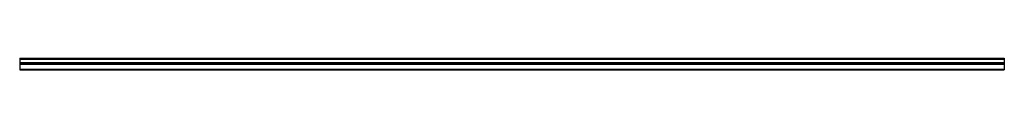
# Model space of a CAD drawing. Header units: millimetres. Extents: x 0 to 3500, y -2 to 41.
import ezdxf

# ---------------------------------------------------------------- set-up
doc = ezdxf.new("R2010")
doc.units = ezdxf.units.MM
doc.header["$LTSCALE"] = 10
doc.linetypes.add('ALLCAD_Strich', pattern=[0.2, 0.15, -0.05])
doc.layers.add('BESCH_KONT_sich_schn_grun_2d', color=10, linetype='Continuous')

msp = doc.modelspace()

# ---------------------------------------------------------------- linework, layer by layer
at = {"layer": 'BESCH_KONT_sich_schn_grun_2d', "linetype": 'ALLCAD_Strich'}
for p, q in [((0, 41, -50), (0, 37, -50)), ((0, 41, -50), (3500, 41, -50)), ((0, 39.5, -50), (3500, 39.5, -50)), ((0, 37, -50), (0, 24, -50)), ((0, 37, -50), (3500, 37, -50)), ((0, 36.4, -50), (3500, 36.4, -50)), ((3500, 41, -50), (3500, 37, -50)), ((3500, 37, -50), (3500, 24, -50)), ((0, 25.5, -50), (3500, 25.5, -50)), ((0, 24, -50), (0, 23, -50)), ((0, 24, -50), (3500, 24, -50)), ((0, 23.8, -50), (3500, 23.8, -50)), ((0, 23, -50), (3500, 23, -50)), ((0, 23, -50), (0, 22.5, -50)), ((0, 22.5, -50), (0, 22.5, -50)), ((0, 22.5, -50), (0, 22.5, -50)), ((0, 22.5, -50), (0, 22.5, -50)), ((0, 22.5, -50), (0, 22.5, -50)), ((0, 22.5, -50), (0, 22.5, -50)), ((0, 22.5, -50), (0, 22.5, -50)), ((0, 22.5, -50), (0, 22.5, -50)), ((0, 22.5, -50), (0, 22.5, -50)), ((0, 22.5, -50), (0, 22.5, -50)), ((0, 22.5, -50), (0, 22.5, -50)), ((0, 22.5, -50), (0, 22.5, -50)), ((0, 22.5, -50), (0, 22.5, -50)), ((0, 22.5, -50), (0, 22.5, -50)), ((0, 22.5, -50), (0, 22.5, -50)), ((0, 22.5, -50), (0, 22.5, -50)), ((0, 22.5, -50), (0, 22.5, -50)), ((0, 22.5, -50), (0, 22.5, -50)), ((0, 22.5, -50), (0, 22, -50)), ((0, 22.5, -50), (0, 22.5, -50)), ((0, 22.5, -50), (0, 22.5, -50)), ((0, 22.5, -50), (0, 22.5, -50)), ((0, 22.5, -50), (0, 22.5, -50)), ((0, 22.5, -50), (0, 22.5, -50)), ((0, 22.5, -50), (0, 22.5, -50)), ((0, 22.5, -50), (0, 22.5, -50)), ((0, 22.5, -50), (0, 22.5, -50)), ((0, 22.5, -50), (0, 22.5, -50)), ((0, 22.5, -50), (0, 22.5, -50)), ((0, 22.5, -50), (0, 22.5, -50)), ((0, 22.5, -50), (0, 22.5, -50)), ((0, 22.5, -50), (0, 22.5, -50)), ((0, 22.5, -50), (0, 22.5, -50)), ((0, 22.5, -50), (0, 22.5, -50)), ((0, 22.5, -50), (0, 22.5, -50)), ((0, 22.5, -50), (0, 22.5, -50)), ((0, 22.5, -50), (0, 22.5, -50)), ((0, 22.5, -50), (0, 22.5, -50)), ((0, 22.5, -50), (0, 22.5, -50)), ((0, 22.5, -50), (0, 22.5, -50)), ((0, 22.5, -50), (0, 22.5, -50)), ((0, 22.5, -50), (0, 22.5, -50)), ((0, 22.5, -50), (0, 22.5, -50)), ((0, 22.5, -50), (0, 22.5, -50)), ((0, 22.5, -50), (0, 22.5, -50)), ((0, 22.5, -50), (0, 22.5, -50)), ((0, 22.5, -50), (0, 22.5, -50)), ((0, 22.5, -50), (0, 22.5, -50)), ((0, 22.5, -50), (0, 22.5, -50)), ((0, 22.5, -50), (0, 22.5, -50)), ((0, 22.5, -50), (0, 22.5, -50)), ((0, 22.5, -50), (0, 22.5, -50)), ((0, 22.5, -50), (0, 22.5, -50)), ((0, 22.5, -50), (0, 22.5, -50)), ((0, 22.5, -50), (0, 22.5, -50)), ((0, 22.5, -50), (0, 22.5, -50)), ((0, 22.5, -50), (0, 22.5, -50)), ((0, 22.5, -50), (0, 22.5, -50)), ((0, 22.5, -50), (0, 22.5, -50)), ((0, 22.5, -50), (0, 22.5, -50)), ((0, 22.5, -50), (0, 22.5, -50)), ((0, 22.5, -50), (0, 22.5, -50)), ((0, 22.5, -50), (0, 22.5, -50)), ((0, 22.5, -50), (0, 22.5, -50)), ((0, 22.5, -50), (0, 22.5, -50)), ((0, 22.5, -50), (0, 22.5, -50)), ((0, 22.5, -50), (0, 22.5, -50)), ((0, 22.5, -50), (0, 22.5, -50)), ((0, 22.5, -50), (0, 22.5, -50)), ((0, 22.5, -50), (0, 22.5, -50)), ((0, 22.5, -50), (0, 22.5, -50)), ((0, 22.5, -50), (0, 22.5, -50)), ((0, 22.5, -50), (0, 22.5, -50)), ((0, 22.5, -50), (0, 22.5, -50)), ((0, 22.5, -50), (0, 22.5, -50)), ((0, 22.5, -50), (0, 22.5, -50)), ((0, 22.5, -50), (0, 22.5, -50)), ((0, 22.5, -50), (0, 22.5, -50)), ((0, 22.5, -50), (0, 22.5, -50)), ((0, 22.5, -50), (0, 22.5, -50)), ((0, 22.5, -50), (0, 22.5, -50)), ((0, 22.5, -50), (0, 22.5, -50)), ((0, 22, -50), (0, 0, -50)), ((0, 22, -50), (3500, 22, -50)), ((0, 21.5, -50), (3500, 21.5, -50)), ((0, 19.5, -50), (3500, 19.5, -50)), ((0, 1.5, -50), (3500, 1.5, -50)), ((0, 0, -50), (0, -0.2, -50)), ((0, 0, -50), (3500, 0, -50)), ((3500, 24, -50), (3500, 23, -50)), ((3500, 23, -50), (3500, 22, -50)), ((3500, 22, -50), (3500, 0, -50)), ((3500, 0, -50), (3500, -0.2, -50)), ((0, -0.2, -50), (3500, -0.2, -50)), ((0, -0.2, -50), (0, -1.5, -50)), ((0, -1.5, -50), (3500, -1.5, -50)), ((3500, -0.2, -50), (3500, -1.5, -50))]:
    msp.add_line(p, q, dxfattribs=at)
at = {"layer": 'BESCH_KONT_sich_schn_grun_2d', "linetype": 'ALLCAD_Strich', "extrusion": (0, 0, -1)}
for major_axis, start_param, end_param in [((0.00093, 0), 0, 1.570796), ((-0.00093, 0), -1.570796, 0), ((0.00271, 0), 0, 0.339693), ((-0.00271, 0), -0.339693, 0), ((0.00271, 0), 0, 1.570796), ((-0.00271, 0), -1.570796, 0), ((0.00116, 0), 0, 1.570796), ((-0.00116, 0), -1.570796, 0), ((0.00271, 0), -1.570796, 0), ((-0.00271, 0), 0, 1.570796), ((0.00116, 0), 0, 1.570796), ((-0.00116, 0), -1.570796, 0), ((0.00271, 0), -1.570796, 0), ((-0.00271, 0), 0, 1.570796), ((0.00217, 0), 0, 1.570796), ((-0.00217, 0), -1.570796, 0), ((-0.00271, 0), 0, 1.570796), ((0.00271, 0), -1.570796, 0), ((0.00271, 0), 0.339693, 1.570796), ((-0.00271, 0), -1.570796, -0.339693), ((-0.00271, 0), 0, 1.570796), ((0.00271, 0), -1.570796, 0)]:
    msp.add_ellipse((0, 22.5, -50), major_axis=major_axis, ratio=0.5547, start_param=start_param, end_param=end_param, dxfattribs=at)
at = {"layer": 'BESCH_KONT_sich_schn_grun_2d', "linetype": 'ALLCAD_Strich'}
for major_axis, start_param, end_param in [((-0.00217, 0), 0, 1.570796), ((0.00217, 0), -1.570796, 0), ((-0.00271, 0), 0, 1.570796), ((0.00271, 0), -1.570796, 0), ((-0.00116, 0), -1.570796, 0), ((0.00116, 0), 0, 1.570796), ((-0.00271, 0), 0, 1.570796), ((0.00271, 0), -1.570796, 0), ((-0.00116, 0), -1.570796, 0), ((0.00116, 0), 0, 1.570796), ((-0.00093, 0), 0, 1.570796), ((0.00093, 0), -1.570796, 0), ((0.00116, 0), -1.570796, 0), ((-0.00116, 0), 0, 1.570796), ((0.00116, 0), 0, 1.570796), ((-0.00116, 0), -1.570796, 0), ((0.00116, 0), -1.570796, 0), ((-0.00116, 0), 0, 1.570796), ((0.00116, 0), 0, 1.570796), ((-0.00116, 0), -1.570796, 0)]:
    msp.add_ellipse((0, 22.5, -50), major_axis=major_axis, ratio=0.5547, start_param=start_param, end_param=end_param, dxfattribs=at)

doc.saveas('drawing.dxf')
